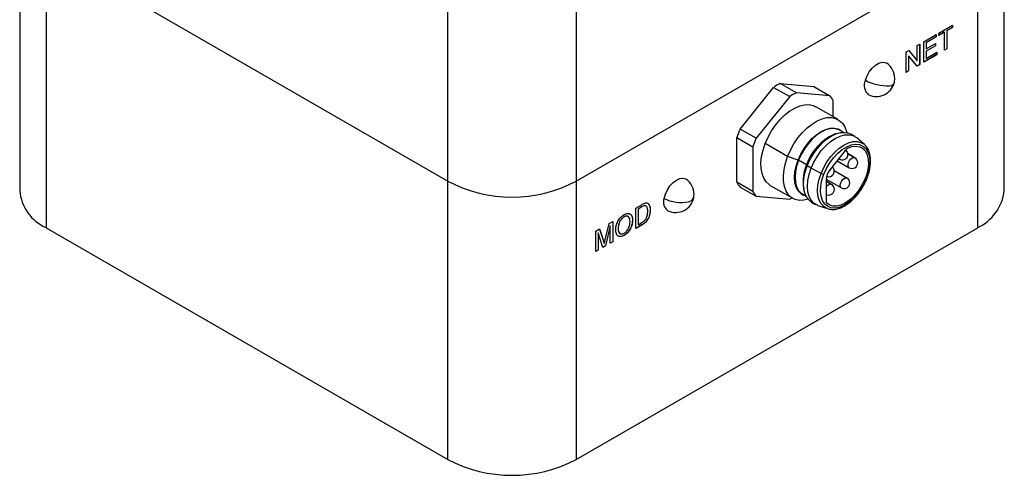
# Model space of a CAD drawing. Header units: inches. Extents: x 0.86 to 7.63, y 2.11 to 8.98.
# Tile 8 of 9: x 5.92 to 7.63, y 6.85 to 7.64. Entities that reach past the tile are written whole.
import ezdxf

# ---------------------------------------------------------------- set-up
doc = ezdxf.new("R2010")
doc.units = ezdxf.units.IN
doc.header["$MEASUREMENT"] = 0

msp = doc.modelspace()

# ---------------------------------------------------------------- linework, layer by layer
at = {"color": 7, "linetype": 'Continuous', "lineweight": 25}
for p, q in [((5.919, 7.8269), (5.919, 7.3447)), ((7.6259, 7.3447), (7.6259, 7.8269)), ((5.9651, 7.7627), (6.6611, 7.3609)), ((5.9651, 7.7627), (5.9651, 7.2804)), ((6.8838, 7.3609), (7.5798, 7.7627)), ((7.5798, 7.2804), (7.5798, 7.7627)), ((6.6611, 7.3609), (6.6611, 7.6775)), ((6.8838, 7.6775), (6.8838, 7.3609)), ((7.5123, 7.6176), (7.5362, 7.6314)), ((7.5361, 7.6313), (7.5361, 7.6274)), ((7.5362, 7.6314), (7.5362, 7.6273)), ((7.4864, 7.6026), (7.5079, 7.6151)), ((7.5078, 7.615), (7.5078, 7.6111)), ((7.5079, 7.6151), (7.5079, 7.611)), ((7.5219, 7.6193), (7.5123, 7.6137)), ((7.5221, 7.6192), (7.5123, 7.6135)), ((7.5123, 7.6135), (7.5123, 7.6176)), ((7.5219, 7.6193), (7.5221, 7.6192)), ((7.5221, 7.5879), (7.5221, 7.6192)), ((7.5361, 7.6274), (7.5263, 7.6217)), ((7.5263, 7.6217), (7.5263, 7.5905)), ((7.5263, 7.6217), (7.5264, 7.6217)), ((7.5362, 7.6273), (7.5264, 7.6217)), ((7.5264, 7.6217), (7.5264, 7.5904)), ((7.5361, 7.6274), (7.5362, 7.6273)), ((7.475, 7.5961), (7.4793, 7.5986)), ((7.475, 7.5697), (7.475, 7.5961)), ((7.4791, 7.5985), (7.4791, 7.5633)), ((7.4793, 7.5986), (7.4793, 7.5632)), ((7.4864, 7.5673), (7.4864, 7.6026)), ((7.5078, 7.6111), (7.4905, 7.6011)), ((7.4905, 7.6011), (7.4905, 7.5902)), ((7.4905, 7.6011), (7.4907, 7.601)), ((7.5079, 7.611), (7.4907, 7.601)), ((7.4907, 7.601), (7.4907, 7.5902)), ((7.4907, 7.5902), (7.5068, 7.5995)), ((7.5066, 7.5994), (7.5066, 7.5955)), ((7.5068, 7.5995), (7.5068, 7.5954)), ((7.5078, 7.6111), (7.5079, 7.611)), ((7.4557, 7.585), (7.4603, 7.5876)), ((7.4557, 7.5496), (7.4557, 7.585)), ((7.4602, 7.5876), (7.4748, 7.5698)), ((7.4603, 7.5876), (7.475, 7.5697)), ((7.5086, 7.5803), (7.4864, 7.5674)), ((7.5087, 7.5802), (7.4864, 7.5673)), ((7.5066, 7.5955), (7.4905, 7.5862)), ((7.4905, 7.5902), (7.4907, 7.5902)), ((7.4905, 7.5862), (7.4905, 7.5739)), ((7.4905, 7.5862), (7.4907, 7.5861)), ((7.5068, 7.5954), (7.4907, 7.5861)), ((7.4907, 7.5861), (7.4907, 7.5738)), ((7.4907, 7.5738), (7.5087, 7.5843)), ((7.5066, 7.5955), (7.5068, 7.5954)), ((7.5086, 7.5842), (7.5086, 7.5803)), ((7.5086, 7.5803), (7.5087, 7.5802)), ((7.5087, 7.5843), (7.5087, 7.5802)), ((7.5263, 7.5905), (7.5221, 7.5881)), ((7.5264, 7.5904), (7.5221, 7.5879)), ((7.5263, 7.5905), (7.5264, 7.5904)), ((7.4599, 7.5785), (7.4599, 7.5522)), ((7.4599, 7.5785), (7.46, 7.5785)), ((7.46, 7.5785), (7.46, 7.5521)), ((7.4747, 7.5606), (7.46, 7.5785)), ((7.4791, 7.5633), (7.4746, 7.5607)), ((7.4793, 7.5632), (7.4747, 7.5606)), ((7.4748, 7.5698), (7.475, 7.5697)), ((7.4791, 7.5633), (7.4793, 7.5632)), ((7.4905, 7.5739), (7.4907, 7.5738)), ((7.4599, 7.5522), (7.4557, 7.5498)), ((7.46, 7.5521), (7.4557, 7.5496)), ((7.4599, 7.5522), (7.46, 7.5521)), ((7.2654, 7.5142), (7.2376, 7.5303)), ((7.2376, 7.5303), (7.2956, 7.5251)), ((7.168, 7.4514), (7.226, 7.5236)), ((7.226, 7.5236), (7.2539, 7.5076)), ((7.3235, 7.509), (7.2654, 7.5142)), ((7.2956, 7.5251), (7.3235, 7.509)), ((7.2539, 7.5076), (7.1958, 7.4353)), ((7.3292, 7.4727), (7.3292, 7.5008)), ((7.3378, 7.4677), (7.299, 7.4901)), ((7.1958, 7.4353), (7.168, 7.4514)), ((7.3345, 7.4434), (7.3306, 7.4419)), ((7.3464, 7.4457), (7.3403, 7.4492)), ((7.3408, 7.4501), (7.3407, 7.4501)), ((7.3667, 7.4386), (7.3597, 7.4426)), ((7.1622, 7.4365), (7.19, 7.4205)), ((7.1622, 7.3591), (7.1622, 7.4365)), ((7.2503, 7.4038), (7.2114, 7.4262)), ((7.3835, 7.4244), (7.3703, 7.436)), ((7.19, 7.4205), (7.19, 7.343)), ((7.3526, 7.4171), (7.3239, 7.3813)), ((7.3668, 7.4014), (7.355, 7.4082)), ((7.3835, 7.4244), (7.3851, 7.4229)), ((7.2684, 7.3974), (7.2503, 7.4038)), ((7.2686, 7.3974), (7.2684, 7.3974)), ((7.2831, 7.3893), (7.2692, 7.3973)), ((7.336, 7.3964), (7.3569, 7.3843)), ((7.3389, 7.4001), (7.3403, 7.3993)), ((7.3653, 7.4018), (7.355, 7.4078)), ((7.3653, 7.4018), (7.3668, 7.4014)), ((7.2831, 7.3893), (7.2842, 7.3875)), ((7.2911, 7.3835), (7.2842, 7.3875)), ((7.3083, 7.3746), (7.2911, 7.3835)), ((7.3532, 7.3664), (7.3311, 7.3791)), ((7.3518, 7.3668), (7.3312, 7.3787)), ((6.6611, 6.8787), (6.6611, 7.3609)), ((6.8838, 7.3609), (6.8838, 6.8787)), ((7.19, 7.343), (7.1622, 7.3591)), ((7.3169, 7.3634), (7.3169, 7.3251)), ((7.3265, 7.3553), (7.3169, 7.3609)), ((7.325, 7.3558), (7.3169, 7.3605)), ((7.317, 7.3646), (7.3434, 7.3494)), ((7.3518, 7.3668), (7.3532, 7.3664)), ((7.168, 7.3509), (7.1958, 7.3348)), ((7.2203, 7.3537), (7.2591, 7.3313)), ((7.2778, 7.3505), (7.2786, 7.3464)), ((7.325, 7.3558), (7.3265, 7.3553)), ((7.1958, 7.3348), (7.2539, 7.3296)), ((7.2757, 7.3376), (7.2759, 7.3375)), ((7.2764, 7.3384), (7.2824, 7.3349)), ((7.2918, 7.3249), (7.2988, 7.3209)), ((6.9869, 7.3143), (6.9974, 7.3203)), ((6.9869, 7.2789), (6.9869, 7.3143)), ((6.9973, 7.3164), (6.9911, 7.3128)), ((6.9911, 7.3128), (6.9911, 7.2856)), ((6.9911, 7.3128), (6.9912, 7.3127)), ((6.9974, 7.3163), (6.9912, 7.3127)), ((6.9912, 7.3127), (6.9912, 7.2855)), ((6.9973, 7.3164), (6.9974, 7.3163)), ((7.0023, 7.3186), (7.0025, 7.3185)), ((7.0119, 7.3114), (7.012, 7.3113)), ((7.3028, 7.3191), (7.3194, 7.3134)), ((7.3202, 7.3132), (7.3194, 7.3134)), ((6.9408, 7.2877), (6.9472, 7.2914)), ((6.9471, 7.2913), (6.9471, 7.2561)), ((6.9472, 7.2914), (6.9472, 7.256)), ((6.9668, 7.2992), (6.9669, 7.2991)), ((6.9813, 7.2935), (6.9814, 7.2934)), ((6.9912, 7.2855), (6.9975, 7.2892)), ((5.9651, 7.2804), (6.6611, 6.8787)), ((6.8838, 6.8787), (7.5798, 7.2804)), ((6.9178, 7.2744), (6.9243, 7.2782)), ((6.9178, 7.239), (6.9178, 7.2744)), ((6.922, 7.2715), (6.922, 7.2416)), ((6.922, 7.2715), (6.9221, 7.2715)), ((6.9221, 7.2715), (6.9221, 7.2415)), ((6.9302, 7.2462), (6.9221, 7.2715)), ((6.9242, 7.2781), (6.931, 7.2574)), ((6.9243, 7.2782), (6.9311, 7.2573)), ((6.934, 7.2594), (6.9408, 7.2877)), ((6.9428, 7.2836), (6.9346, 7.2489)), ((6.9429, 7.2835), (6.9347, 7.2488)), ((6.9428, 7.2836), (6.9429, 7.2835)), ((6.9429, 7.2536), (6.9429, 7.2835)), ((6.9565, 7.2787), (6.9567, 7.2786)), ((6.9979, 7.2853), (6.9869, 7.2789)), ((6.9977, 7.2853), (6.9869, 7.2791)), ((6.9911, 7.2856), (6.9912, 7.2855)), ((6.9977, 7.2853), (6.9979, 7.2853)), ((6.931, 7.2574), (6.9311, 7.2573)), ((6.9471, 7.2561), (6.9429, 7.2537)), ((6.9472, 7.256), (6.9429, 7.2536)), ((6.9471, 7.2561), (6.9472, 7.256)), ((6.9667, 7.267), (6.9669, 7.2669)), ((6.922, 7.2416), (6.9178, 7.2392)), ((6.9221, 7.2415), (6.9178, 7.239)), ((6.922, 7.2416), (6.9221, 7.2415)), ((6.9346, 7.2489), (6.9302, 7.2464)), ((6.9347, 7.2488), (6.9302, 7.2462)), ((6.9324, 7.253), (6.9325, 7.2529)), ((6.9346, 7.2489), (6.9347, 7.2488))]:
    msp.add_line(p, q, dxfattribs=at)
at = {"color": 7, "linetype": 'Continuous', "lineweight": 25, "flags": 128}
for points in [[(7.3851, 7.5358), (7.3879, 7.5433), (7.3919, 7.5505), (7.3969, 7.5568), (7.4024, 7.5619), (7.4082, 7.5654), (7.4139, 7.5671), (7.419, 7.5668), (7.4222, 7.5653)], [(7.4267, 7.5264), (7.4302, 7.5271), (7.4328, 7.5283), (7.4343, 7.5298), (7.4347, 7.5307)], [(7.2114, 7.4262), (7.2164, 7.4374), (7.2224, 7.4482), (7.2293, 7.4583), (7.237, 7.4676), (7.2452, 7.4757), (7.2538, 7.4825), (7.2626, 7.4878), (7.2712, 7.4915), (7.2796, 7.4935), (7.2875, 7.4937), (7.2947, 7.4921), (7.299, 7.4901)], [(7.2503, 7.4038), (7.2552, 7.415), (7.2612, 7.4258), (7.2682, 7.4359), (7.2758, 7.4452), (7.2841, 7.4533), (7.2927, 7.4601), (7.3014, 7.4654), (7.3101, 7.4691), (7.3184, 7.4711), (7.3263, 7.4713), (7.3335, 7.4697), (7.3399, 7.4664), (7.3452, 7.4615), (7.3493, 7.455), (7.3523, 7.4472), (7.3527, 7.4452)], [(7.2684, 7.3974), (7.273, 7.4077), (7.2787, 7.4175), (7.2853, 7.4266), (7.2925, 7.4347), (7.3002, 7.4415), (7.3082, 7.4469), (7.3162, 7.4507), (7.3239, 7.4528), (7.3312, 7.4531), (7.3377, 7.4516), (7.3407, 7.4501)], [(7.2686, 7.3974), (7.2732, 7.4076), (7.2788, 7.4174), (7.2854, 7.4265), (7.2927, 7.4346), (7.3004, 7.4414), (7.3084, 7.4469), (7.3163, 7.4506), (7.3241, 7.4527), (7.3313, 7.453), (7.3379, 7.4515), (7.3435, 7.4482), (7.346, 7.446)], [(7.3403, 7.4492), (7.3374, 7.4506), (7.331, 7.4521), (7.3238, 7.4518), (7.3162, 7.4498), (7.3084, 7.446), (7.3005, 7.4407), (7.2929, 7.434), (7.2857, 7.426), (7.2793, 7.417), (7.2737, 7.4074), (7.2692, 7.3973)], [(7.2842, 7.3875), (7.289, 7.3982), (7.2949, 7.4084), (7.3018, 7.4179), (7.3093, 7.4264), (7.3174, 7.4336), (7.3258, 7.4392), (7.3341, 7.4432), (7.3422, 7.4454), (7.3498, 7.4456), (7.3566, 7.4441), (7.3597, 7.4426)], [(7.2203, 7.3537), (7.2183, 7.355), (7.2129, 7.36), (7.2088, 7.3664), (7.2059, 7.3742), (7.2043, 7.3832), (7.204, 7.3932), (7.2052, 7.4039), (7.2077, 7.415), (7.2114, 7.4262)], [(7.2911, 7.3835), (7.2959, 7.3942), (7.3019, 7.4044), (7.3087, 7.4139), (7.3163, 7.4224), (7.3244, 7.4295), (7.3327, 7.4352), (7.3411, 7.4392), (7.3491, 7.4413), (7.3567, 7.4416), (7.3636, 7.44), (7.3695, 7.4366), (7.3703, 7.436)], [(7.3083, 7.3746), (7.3128, 7.3847), (7.3185, 7.3945), (7.325, 7.4035), (7.3322, 7.4115), (7.3399, 7.4183), (7.3478, 7.4237), (7.3557, 7.4275), (7.3634, 7.4295), (7.3706, 7.4298), (7.3771, 7.4283), (7.3827, 7.4251), (7.3835, 7.4244)], [(7.313, 7.373), (7.3176, 7.3831), (7.3232, 7.3928), (7.3298, 7.4016), (7.3371, 7.4094), (7.3449, 7.4158), (7.3528, 7.4206), (7.3606, 7.4238), (7.368, 7.425), (7.3749, 7.4244), (7.3809, 7.4219), (7.3859, 7.4177), (7.3896, 7.4118), (7.392, 7.4045), (7.393, 7.396), (7.3925, 7.3866), (7.3906, 7.3766), (7.3873, 7.3664)], [(7.3543, 7.4185), (7.3618, 7.4211), (7.3689, 7.4218), (7.3753, 7.4207), (7.3808, 7.4177), (7.3852, 7.4131), (7.3883, 7.4068), (7.3901, 7.3993), (7.3904, 7.3907), (7.3893, 7.3813), (7.3868, 7.3715), (7.383, 7.3617), (7.378, 7.3521), (7.372, 7.3432), (7.3652, 7.3352), (7.3579, 7.3285), (7.3503, 7.3232), (7.3427, 7.3196), (7.3354, 7.3178), (7.3285, 7.3179), (7.3225, 7.3198), (7.3174, 7.3235)], [(7.286, 7.3297), (7.2785, 7.328), (7.2706, 7.3278), (7.2634, 7.3293), (7.2571, 7.3326), (7.2518, 7.3375), (7.2476, 7.344), (7.2447, 7.3518), (7.2431, 7.3608), (7.2429, 7.3708), (7.244, 7.3814), (7.2465, 7.3925), (7.2503, 7.4038)], [(7.2757, 7.3376), (7.273, 7.3395), (7.2684, 7.3444), (7.2651, 7.3508), (7.263, 7.3586), (7.2623, 7.3674), (7.263, 7.377), (7.2651, 7.3871), (7.2684, 7.3974)], [(7.282, 7.3351), (7.2788, 7.3361), (7.2732, 7.3394), (7.2686, 7.3443), (7.2652, 7.3507), (7.2631, 7.3585), (7.2624, 7.3673), (7.2631, 7.3769), (7.2652, 7.387), (7.2686, 7.3974)], [(7.2692, 7.3973), (7.2659, 7.3871), (7.2638, 7.3772), (7.2631, 7.3677), (7.2638, 7.359), (7.2659, 7.3514), (7.2692, 7.3451), (7.2737, 7.3402), (7.2764, 7.3384)], [(7.3403, 7.3993), (7.3397, 7.3997), (7.3392, 7.4003)], [(7.3569, 7.3843), (7.3563, 7.3848), (7.3551, 7.3869), (7.355, 7.3899), (7.3558, 7.3934), (7.3576, 7.3968), (7.3601, 7.3996), (7.3628, 7.4014), (7.3653, 7.4018)], [(7.2918, 7.3249), (7.289, 7.3269), (7.2842, 7.332), (7.2806, 7.3387), (7.2785, 7.3468), (7.2777, 7.356), (7.2785, 7.3661), (7.2806, 7.3767), (7.2842, 7.3875)], [(7.3028, 7.3191), (7.3019, 7.3194), (7.2959, 7.3229), (7.2911, 7.328), (7.2876, 7.3347), (7.2854, 7.3428), (7.2847, 7.352), (7.2854, 7.3621), (7.2876, 7.3727), (7.2911, 7.3835)], [(7.3194, 7.3134), (7.3185, 7.3138), (7.3128, 7.317), (7.3083, 7.3219), (7.3049, 7.3283), (7.3029, 7.336), (7.3022, 7.3447), (7.3029, 7.3543), (7.3049, 7.3643), (7.3083, 7.3746)], [(7.0362, 7.3312), (7.0383, 7.3387), (7.0418, 7.3461), (7.0463, 7.3529), (7.0516, 7.3587), (7.0574, 7.363), (7.0632, 7.3656), (7.0686, 7.3663), (7.0732, 7.365), (7.0743, 7.3644)], [(7.3873, 7.3664), (7.3827, 7.3563), (7.377, 7.3466), (7.3704, 7.3378), (7.3631, 7.33), (7.3554, 7.3236), (7.3475, 7.3188), (7.3397, 7.3156), (7.3322, 7.3144), (7.3253, 7.315), (7.3193, 7.3175), (7.3144, 7.3217), (7.3106, 7.3276), (7.3082, 7.3349), (7.3073, 7.3434), (7.3078, 7.3528), (7.3097, 7.3628), (7.313, 7.373)], [(7.3434, 7.3494), (7.3428, 7.3498), (7.3416, 7.3519), (7.3414, 7.3549), (7.3423, 7.3584), (7.344, 7.3618), (7.3465, 7.3646), (7.3492, 7.3664), (7.3518, 7.3668)]]:
    msp.add_lwpolyline(points, dxfattribs=at)
at = {"color": 7, "linetype": 'Continuous', "lineweight": 25}
for centre, radius, start, end in [((7.4044, 7.5393), 0.0316, 360, 55.4753), ((7.2832, 7.438), 0.1029, 116.2914, 123.7032), ((7.4035, 7.5269), 0.0205, 154.2005, 231.6155), ((7.4228, 7.6061), 0.0798, 241.7261, 272.7652), ((7.4044, 7.5393), 0.0316, 244.5301, 344.2143), ((7.4044, 7.5393), 0.0316, 344.2143, 360), ((7.311, 7.4219), 0.1029, 116.2914, 123.7032), ((7.2905, 7.4798), 0.0441, 28.5736, 41.6278), ((7.3295, 7.3802), 0.1765, 156.2084, 161.3802), ((7.3573, 7.3641), 0.1765, 156.2084, 161.3802), ((7.3676, 7.3608), 0.0891, 114.5332, 161.3904), ((7.3452, 7.4078), 0.00984, 240.0027, 51.4245), ((7.3565, 7.4142), 0.00482, 116.4124, 142.5122), ((7.3619, 7.3929), 0.00984, 240.0027, 0), ((7.3619, 7.3929), 0.00984, 0, 60.0027), ((7.3499, 7.3604), 0.0728, 156.634, 187.7988), ((7.3152, 7.3876), 0.0148, 242.0185, 261.3046), ((7.3471, 7.362), 0.0302, 140.2279, 177.3607), ((7.3213, 7.3784), 0.00984, 248.5213, 50.3396), ((6.7725, 7.5744), 0.2408, 242.4576, 297.5424), ((7.0564, 7.3384), 0.0316, 0, 55.4753), ((7.2009, 7.3802), 0.0441, 208.5736, 221.6278), ((7.3483, 7.3579), 0.00984, 240.0027, 0), ((7.3483, 7.3579), 0.00984, 0, 60.0027), ((7.3875, 7.3672), 0.000849, 249.6245, 313.7212), ((5.9961, 7.3514), 0.0774, 184.9193, 246.4008), ((7.2287, 7.3641), 0.0441, 208.5736, 221.6278), ((7.3264, 7.3451), 0.0107, 97.4426, 152.1925), ((7.3215, 7.3468), 0.00984, 241.9481, 0), ((7.3215, 7.3468), 0.00984, 0, 60.0027), ((7.545, 7.3541), 0.0814, 295.2735, 353.4064), ((7.0532, 7.3248), 0.0182, 159.3038, 235.1077), ((7.0655, 7.3879), 0.0638, 242.6736, 281.9511), ((7.0564, 7.3384), 0.0316, 244.5301, 349.2228), ((7.0773, 7.3361), 0.0107, 277.3096, 340.2659), ((7.0564, 7.3384), 0.0316, 349.2228, 0), ((7.2116, 7.4157), 0.0958, 296.1692, 299.0473), ((7.3191, 7.3249), 0.00222, 176.497, 220.5843), ((6.7725, 7.0922), 0.2408, 242.4576, 297.5424)]:
    msp.add_arc(centre, radius, start, end, dxfattribs=at)
for points, knots in [([(7.3881, 7.3666), (7.3888, 7.3682), (7.3906, 7.3731), (7.3927, 7.3812), (7.3941, 7.3906), (7.3943, 7.3995), (7.3931, 7.4077), (7.3907, 7.415), (7.3879, 7.42), (7.3857, 7.4221), (7.3851, 7.4226)], [0, 0, 0, 0, 0.0764053, 0.2213887, 0.3668443, 0.5127974, 0.659227, 0.805558, 0.9504256, 1, 1, 1, 1]), ([(7.3203, 7.3133), (7.3217, 7.3129), (7.3252, 7.3119), (7.3314, 7.312), (7.3387, 7.3134), (7.3462, 7.3165), (7.3538, 7.321), (7.3612, 7.3268), (7.3682, 7.3338), (7.3747, 7.3418), (7.3805, 7.3505), (7.385, 7.3589), (7.3872, 7.3643), (7.3881, 7.3666)], [0, 0, 0, 0, 0.063418, 0.156051, 0.250532, 0.346866, 0.444243, 0.541885, 0.639406, 0.736769, 0.834026, 0.931259, 1, 1, 1, 1]), ([(7.0028, 7.323), (7.0036, 7.3232), (7.0044, 7.3234), (7.0059, 7.3234), (7.0066, 7.3232), (7.0072, 7.323)], [0, 0, 0, 0, 0.5, 0.5, 1, 1, 1, 1]), ([(7.0071, 7.3231), (7.008, 7.3227), (7.0087, 7.3222), (7.01, 7.3206), (7.0105, 7.3197), (7.0116, 7.3166), (7.0119, 7.314), (7.0119, 7.3114)], [0, 0, 0, 0, 0.25, 0.25, 0.5, 0.5, 1, 1, 1, 1]), ([(7.0072, 7.323), (7.0081, 7.3226), (7.0089, 7.3221), (7.0101, 7.3206), (7.0106, 7.3196), (7.0117, 7.3165), (7.012, 7.314), (7.012, 7.3113)], [0, 0, 0, 0, 0.25, 0.25, 0.5, 0.5, 1, 1, 1, 1]), ([(7.0119, 7.3114), (7.0119, 7.3102), (7.0118, 7.3091), (7.0116, 7.3066), (7.0114, 7.3054), (7.0106, 7.3016), (7.0098, 7.2989), (7.0079, 7.2951), (7.0072, 7.2939), (7.0055, 7.2916), (7.0046, 7.2906), (7.0017, 7.2879), (6.9997, 7.2865), (6.9977, 7.2853)], [0, 0, 0, 0, 0.125, 0.125, 0.25, 0.25, 0.5, 0.5, 0.625, 0.625, 0.75, 0.75, 1, 1, 1, 1]), ([(7.012, 7.3113), (7.012, 7.3101), (7.012, 7.309), (7.0117, 7.3065), (7.0115, 7.3053), (7.0107, 7.3015), (7.0099, 7.2989), (7.008, 7.2951), (7.0073, 7.2938), (7.0056, 7.2916), (7.0047, 7.2905), (7.0019, 7.2878), (6.9999, 7.2864), (6.9979, 7.2853)], [0, 0, 0, 0, 0.125, 0.125, 0.25, 0.25, 0.5, 0.5, 0.625, 0.625, 0.75, 0.75, 1, 1, 1, 1]), ([(7.0049, 7.3177), (7.0048, 7.3178), (7.0042, 7.3186), (7.0032, 7.3186), (7.0023, 7.3186)], [0, 0, 0, 0, 0.1524552, 1, 1, 1, 1]), ([(7.0077, 7.3089), (7.0077, 7.3114), (7.0075, 7.3138), (7.0063, 7.3165), (7.0057, 7.3173), (7.0047, 7.3181), (7.0043, 7.3183), (7.0034, 7.3185), (7.003, 7.3185), (7.0025, 7.3185)], [0, 0, 0, 0, 0.5, 0.5, 0.75, 0.75, 0.875, 0.875, 1, 1, 1, 1]), ([(7.0048, 7.2958), (7.005, 7.2964), (7.0053, 7.2969), (7.0058, 7.298), (7.006, 7.2986), (7.0066, 7.3003), (7.0069, 7.3014), (7.0076, 7.3048), (7.0077, 7.3069), (7.0077, 7.3089)], [0, 0, 0, 0, 0.125, 0.125, 0.25, 0.25, 0.5, 0.5, 1, 1, 1, 1]), ([(6.9523, 7.2762), (6.9524, 7.2774), (6.9524, 7.2786), (6.9526, 7.2811), (6.9528, 7.2824), (6.9537, 7.2862), (6.9547, 7.2889), (6.9573, 7.294), (6.959, 7.2964), (6.9618, 7.2995), (6.9628, 7.3003), (6.9648, 7.3019), (6.9659, 7.3026), (6.9669, 7.3032)], [0, 0, 0, 0, 0.125, 0.125, 0.25, 0.25, 0.5, 0.5, 0.75, 0.75, 0.875, 0.875, 1, 1, 1, 1]), ([(6.9668, 7.2992), (6.966, 7.2988), (6.9652, 7.2982), (6.9637, 7.297), (6.963, 7.2963), (6.9616, 7.2947), (6.961, 7.2939), (6.9598, 7.2921), (6.9592, 7.2911), (6.9578, 7.2882), (6.9573, 7.2862), (6.9566, 7.2823), (6.9565, 7.2805), (6.9565, 7.2787)], [0, 0, 0, 0, 0.125, 0.125, 0.25, 0.25, 0.375, 0.375, 0.5, 0.5, 0.75, 0.75, 1, 1, 1, 1]), ([(6.9669, 7.2991), (6.9661, 7.2987), (6.9654, 7.2982), (6.9639, 7.2969), (6.9631, 7.2962), (6.9617, 7.2947), (6.9611, 7.2938), (6.9599, 7.292), (6.9593, 7.2911), (6.958, 7.2881), (6.9574, 7.2861), (6.9568, 7.2823), (6.9567, 7.2804), (6.9567, 7.2786)], [0, 0, 0, 0, 0.125, 0.125, 0.25, 0.25, 0.375, 0.375, 0.5, 0.5, 0.75, 0.75, 1, 1, 1, 1]), ([(6.9813, 7.2935), (6.9812, 7.2923), (6.9812, 7.2911), (6.9809, 7.2887), (6.9807, 7.2874), (6.9797, 7.2836), (6.9788, 7.2809), (6.9761, 7.2759), (6.9744, 7.2737), (6.9717, 7.2707), (6.9707, 7.2698), (6.9687, 7.2683), (6.9677, 7.2676), (6.9667, 7.267)], [0, 0, 0, 0, 0.125, 0.125, 0.25, 0.25, 0.5, 0.5, 0.75, 0.75, 0.875, 0.875, 1, 1, 1, 1]), ([(6.9731, 7.3001), (6.9723, 7.3003), (6.9705, 7.301), (6.9681, 7.2999), (6.9668, 7.2992)], [0, 0, 0, 0, 0.437553, 1, 1, 1, 1]), ([(6.9668, 7.271), (6.9676, 7.2714), (6.9683, 7.2719), (6.9698, 7.2731), (6.9705, 7.2738), (6.9725, 7.2761), (6.9737, 7.2779), (6.9756, 7.2817), (6.9762, 7.2836), (6.9769, 7.2874), (6.9771, 7.2892), (6.9771, 7.2909)], [0, 0, 0, 0, 0.125, 0.125, 0.25, 0.25, 0.5, 0.5, 0.75, 0.75, 1, 1, 1, 1]), ([(6.9669, 7.3032), (6.9679, 7.3038), (6.9689, 7.3043), (6.9709, 7.305), (6.9718, 7.3052), (6.9746, 7.3054), (6.9763, 7.3051), (6.9789, 7.3031), (6.9799, 7.3016), (6.9808, 7.2988), (6.981, 7.2978), (6.9813, 7.2957), (6.9814, 7.2945), (6.9814, 7.2934)], [0, 0, 0, 0, 0.125, 0.125, 0.25, 0.25, 0.5, 0.5, 0.75, 0.75, 0.875, 0.875, 1, 1, 1, 1]), ([(6.9771, 7.2909), (6.9771, 7.2926), (6.9769, 7.2943), (6.9762, 7.2972), (6.9755, 7.2984), (6.9738, 7.3001), (6.9726, 7.3006), (6.9706, 7.3005), (6.9699, 7.3004), (6.9684, 7.2999), (6.9677, 7.2995), (6.9669, 7.2991)], [0, 0, 0, 0, 0.25, 0.25, 0.5, 0.5, 0.75, 0.75, 0.875, 0.875, 1, 1, 1, 1]), ([(6.9814, 7.2934), (6.9814, 7.2922), (6.9813, 7.291), (6.981, 7.2886), (6.9808, 7.2873), (6.9799, 7.2835), (6.9789, 7.2809), (6.9763, 7.2759), (6.9746, 7.2736), (6.9718, 7.2706), (6.9708, 7.2698), (6.9689, 7.2682), (6.9679, 7.2675), (6.9669, 7.2669)], [0, 0, 0, 0, 0.125, 0.125, 0.25, 0.25, 0.5, 0.5, 0.75, 0.75, 0.875, 0.875, 1, 1, 1, 1]), ([(6.9784, 7.3034), (6.9794, 7.3023), (6.9801, 7.3008), (6.9811, 7.2974), (6.9812, 7.2955), (6.9813, 7.2935)], [0, 0, 0, 0, 0.5, 0.5, 1, 1, 1, 1]), ([(6.9975, 7.2892), (6.9988, 7.2899), (7.0001, 7.2907), (7.002, 7.2923), (7.0026, 7.2929), (7.0038, 7.2943), (7.0043, 7.295), (7.0048, 7.2958)], [0, 0, 0, 0, 0.5, 0.5, 0.75, 0.75, 1, 1, 1, 1]), ([(6.9669, 7.2669), (6.9659, 7.2664), (6.9649, 7.2659), (6.963, 7.2652), (6.962, 7.265), (6.9593, 7.2647), (6.9576, 7.2651), (6.955, 7.2669), (6.954, 7.2683), (6.9527, 7.2719), (6.9524, 7.2739), (6.9523, 7.2762)], [0, 0, 0, 0, 0.125, 0.125, 0.25, 0.25, 0.5, 0.5, 0.75, 0.75, 1, 1, 1, 1]), ([(6.9565, 7.2787), (6.9566, 7.2769), (6.9569, 7.2734), (6.9586, 7.2704), (6.9601, 7.2702), (6.9603, 7.2702)], [0, 0, 0, 0, 0.471536, 0.940672, 1, 1, 1, 1]), ([(6.9567, 7.2786), (6.9567, 7.277), (6.9568, 7.2754), (6.9576, 7.2726), (6.9583, 7.2714), (6.9601, 7.2699), (6.9613, 7.2695), (6.9633, 7.2696), (6.964, 7.2697), (6.9654, 7.2702), (6.9661, 7.2706), (6.9668, 7.271)], [0, 0, 0, 0, 0.25, 0.25, 0.5, 0.5, 0.75, 0.75, 0.875, 0.875, 1, 1, 1, 1]), ([(6.9667, 7.267), (6.9645, 7.2659), (6.9608, 7.2641), (6.9583, 7.2655), (6.9573, 7.266)], [0, 0, 0, 0, 0.628054, 1, 1, 1, 1])]:
    msp.add_open_spline(points, degree=3, knots=knots, dxfattribs=at)
for points in [[(6.9974, 7.3203), (6.9992, 7.3214), (7.001, 7.3224), (7.0028, 7.323)], [(7.0023, 7.3186), (7.0007, 7.3183), (6.999, 7.3173), (6.9973, 7.3164)], [(7.0025, 7.3185), (7.0009, 7.3182), (6.9991, 7.3173), (6.9974, 7.3163)], [(6.931, 7.2574), (6.9315, 7.2559), (6.9319, 7.2545), (6.9324, 7.253)], [(6.9311, 7.2573), (6.9316, 7.2558), (6.9321, 7.2544), (6.9325, 7.2529)], [(6.9325, 7.2529), (6.933, 7.2551), (6.9335, 7.2572), (6.934, 7.2594)]]:
    msp.add_open_spline(points, degree=3, dxfattribs=at)

doc.saveas('drawing.dxf')
